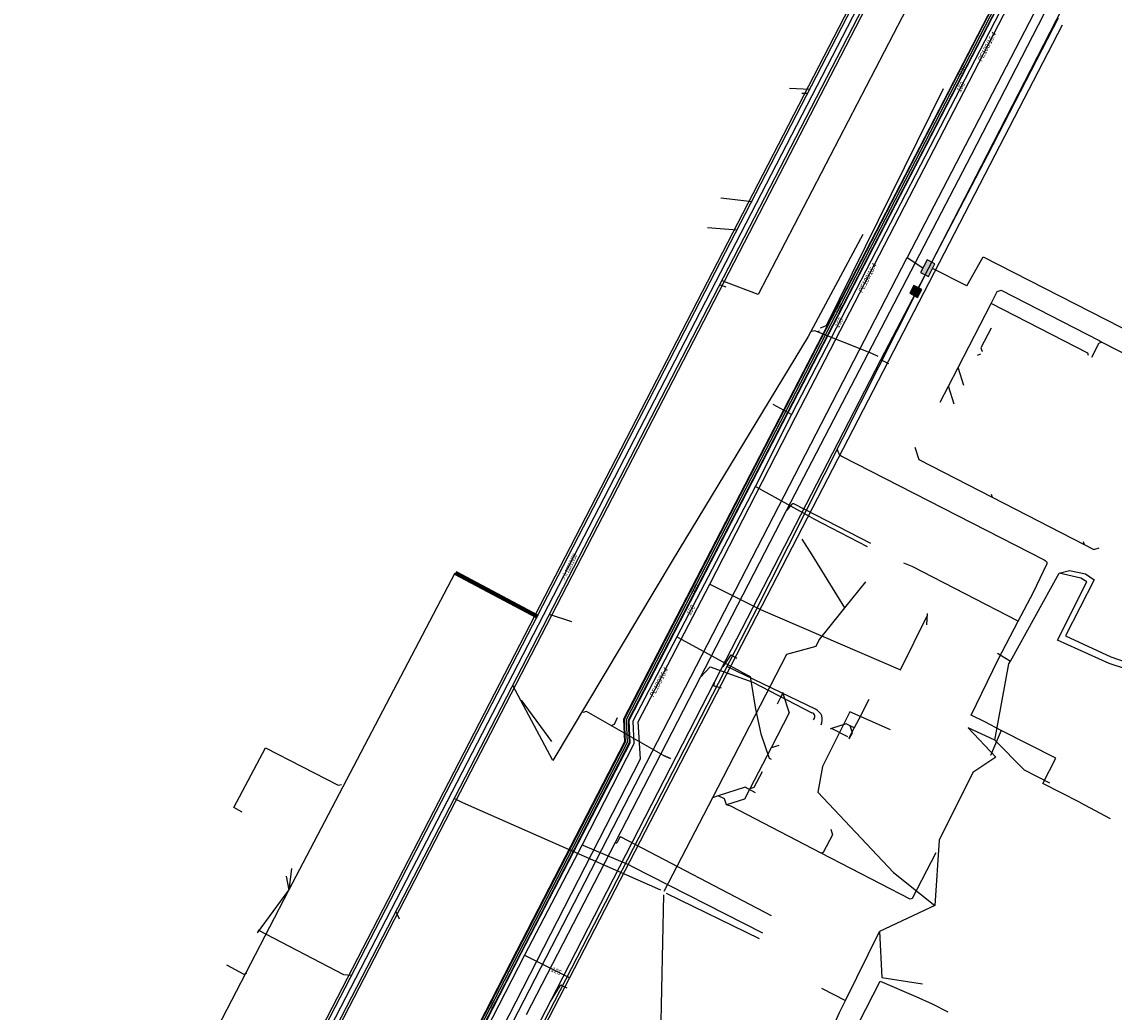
# Model space of a CAD drawing. Header units: metres. Extents: x 2695563 to 2696938, y 1260544 to 1262032.
# Tile 117 of 256: x 2696481 to 2696604, y 1261103 to 1261215. Entities that reach past the tile are written whole.
import ezdxf

# ---------------------------------------------------------------- set-up
doc = ezdxf.new("R2010")
doc.units = ezdxf.units.M
doc.linetypes.add('AUSGEZOGEN', pattern=[0])
for name, color, linetype in [('AW_LK_ Haltung Text', 7, 'AUSGEZOGEN'), ('AW_LK_Haltung', 24, 'AUSGEZOGEN'), ('AW_LK_Schacht Detaillinie', 24, 'AUSGEZOGEN'), ('AW_LK_Trasselinie', 24, 'AUSGEZOGEN'), ('EW_LK_Trasseabs', 1, 'AUSGEZOGEN'), ('FM_LK_SW_BAUWERK', 94, 'AUSGEZOGEN'), ('FM_LK_SW_TRASSEKANTE', 94, 'AUSGEZOGEN'), ('GA_LK_Leitung', 32, 'AUSGEZOGEN'), ('GA_LK_Leitung_Text', 32, 'AUSGEZOGEN'), ('TV_LK_LEITUNG', 92, 'AUSGEZOGEN'), ('WA_LK_Leitung', 171, 'AUSGEZOGEN'), ('WA_LK_Leitung_Text', 171, 'AUSGEZOGEN')]:
    doc.layers.add(name, color=color, linetype=linetype)
doc.styles.add('ARIAL', font='arial.ttf')

# ---------------------------------------------------------------- blocks, each defined once
blk = doc.blocks.new('COMPLEXOBJECT_2083')
at = {"layer": 'EW_LK_Trasseabs', "color": 1, "linetype": 'AUSGEZOGEN', "transparency": 33554687}
blk.add_lwpolyline([(6539.29, 11080.38), (6530.34, 11085.07), (6531.46, 11087.21), (6539.64, 11102.9), (6589.84, 11200)], dxfattribs=at)
blk = doc.blocks.new('COMPLEXOBJECT_2106')
at = {"layer": 'EW_LK_Trasseabs', "color": 1, "linetype": 'AUSGEZOGEN', "transparency": 33554687}
blk.add_line((6547.57, 11123.14), (6547.32, 11122.61), dxfattribs=at)
blk.add_arc((6547.68, 11123.09), 0.128, 62.415, 154.2584, dxfattribs=at)
blk = doc.blocks.new('COMPLEXOBJECT_2109')
at = {"layer": 'EW_LK_Trasseabs', "color": 1, "linetype": 'AUSGEZOGEN', "transparency": 33554687}
blk.add_line((6539.78, 11104.68), (6540.89, 11106.47), dxfattribs=at)
blk.add_arc((6540.99, 11106.41), 0.121, 48.1551, 152.3473, dxfattribs=at)
blk = doc.blocks.new('COMPLEXOBJECT_2147')
at = {"layer": 'EW_LK_Trasseabs', "color": 1, "linetype": 'AUSGEZOGEN', "transparency": 33554687}
blk.add_line((6566.98, 11160.67), (6566.38, 11159.98), dxfattribs=at)
blk.add_arc((6567.11, 11160.57), 0.168, 62.7573, 144.1731, dxfattribs=at)
blk = doc.blocks.new('COMPLEXOBJECT_2680')
at = {"layer": 'EW_LK_Trasseabs', "color": 1, "linetype": 'AUSGEZOGEN', "transparency": 33554687}
blk.add_lwpolyline([(6556.7, 11141.21), (6557.78, 11142.36), (6562.56, 11140.64), (6569.23, 11137.19)], dxfattribs=at)
blk.add_arc((6569.1, 11136.76), 0.453, 311.3851, 73.5003, dxfattribs=at)
blk = doc.blocks.new('COMPLEXOBJECT_2818')
at = {"layer": 'FM_LK_SW_TRASSEKANTE', "color": 94, "linetype": 'AUSGEZOGEN', "transparency": 33554687}
blk.add_line((6559.67, 11142.42), (6569.65, 11137.6), dxfattribs=at)
blk.add_arc((6569.08, 11136.4), 1.32, 334.4218, 64.482, dxfattribs=at)

msp = doc.modelspace()

# ---------------------------------------------------------------- hatches: boundary and pattern name
at = {"layer": 'FM_LK_SW_BAUWERK', "transparency": 33554687}
for points in [[(2696582.43, 1261186.59), (2696583.31, 1261186.13), (2696584.05, 1261187.55), (2696583.16, 1261188.01)], [(2696581.21, 1261184.24), (2696582.1, 1261183.78), (2696582.56, 1261184.67), (2696581.67, 1261185.12)]]:
    msp.add_hatch(color=7, dxfattribs=at).paths.add_polyline_path(points)

# ---------------------------------------------------------------- linework, layer by layer
at = {"layer": 'AW_LK_Haltung', "color": 24, "linetype": 'AUSGEZOGEN', "transparency": 33554687}
for p, q in [((2696498.79, 1261068.38), (2696582.95, 1261231.12)), ((2696567.67, 1261207.34), (2696570, 1261207.2)), ((2696569.08, 1261206.78), (2696569.72, 1261206.76)), ((2696559.96, 1261194.98), (2696563.47, 1261194.59)), ((2696558.43, 1261191.66), (2696561.8, 1261191.37)), ((2696560.56, 1261184.94), (2696559.81, 1261185.2)), ((2696570.54, 1261180), (2696570.19, 1261179.92)), ((2696576.93, 1261177.45), (2696570.54, 1261180)), ((2696577.65, 1261177.13), (2696576.93, 1261177.45)), ((2696588.83, 1261177.28), (2696589.22, 1261177.41)), ((2696587.31, 1261173.86), (2696586.66, 1261175.89)), ((2696586.22, 1261171.76), (2696585.58, 1261173.78)), ((2696590.38, 1261161.61), (2696590.49, 1261161.27)), ((2696569.05, 1261156.57), (2696570.2, 1261154.78)), ((2696600.73, 1261156.29), (2696600.83, 1261155.96)), ((2696570.2, 1261154.78), (2696573.87, 1261148.81)), ((2696511.3, 1261117.06), (2696530.05, 1261152.76)), ((2696543.17, 1261147.24), (2696540.67, 1261148.09)), ((2696583.14, 1261146.9), (2696583.2, 1261148.2)), ((2696571.03, 1261145.26), (2696570.62, 1261144.48)), ((2696541.04, 1261131.65), (2696536.53, 1261140.08)), ((2696540.9, 1261133.79), (2696537.52, 1261138.42)), ((2696572.42, 1261135.24), (2696572.27, 1261135.18)), ((2696574.25, 1261134.29), (2696572.42, 1261135.24)), ((2696574.95, 1261135.3), (2696574.51, 1261135.53)), ((2696566.46, 1261133.33), (2696565.61, 1261133.07)), ((2696553.49, 1261132.2), (2696554.28, 1261131.85)), ((2696558.99, 1261127.45), (2696553.51, 1261116.88)), ((2696559.65, 1261127.67), (2696558.99, 1261127.45)), ((2696511.62, 1261119.47), (2696511.3, 1261117.06)), ((2696511, 1261118.61), (2696511.29, 1261117.05)), ((2696481.16, 1261058.92), (2696511.3, 1261117.06)), ((2696507.78, 1261112.22), (2696511.3, 1261117.06)), ((2696552.98, 1261090.42), (2696553.54, 1261116.51)), ((2696564.3, 1261111.58), (2696553.84, 1261116.68)), ((2696523.75, 1261113.76), (2696523.37, 1261114.67))]:
    msp.add_line(p, q, dxfattribs=at)
at = {"layer": 'AW_LK_Haltung', "linetype": 'AUSGEZOGEN', "transparency": 33554687}
for p, q in [((2696529.97, 1261152.61), (2696539.22, 1261147.69)), ((2696529.98, 1261152.63), (2696539.22, 1261147.71)), ((2696529.99, 1261152.64), (2696539.23, 1261147.72)), ((2696530.11, 1261152.87), (2696539.36, 1261147.95)), ((2696530.12, 1261152.89), (2696539.37, 1261147.97)), ((2696530.13, 1261152.91), (2696539.37, 1261147.99))]:
    msp.add_line(p, q, dxfattribs=at)
at = {"layer": 'AW_LK_Haltung', "color": 255, "transparency": 33554687}
msp.add_line((2696530.05, 1261152.76), (2696539.29, 1261147.84), dxfattribs=at)
at = {"layer": 'AW_LK_Haltung', "color": 24, "linetype": 'AUSGEZOGEN', "transparency": 33554687}
for points in [[(2696583.41, 1261221.22), (2696564.14, 1261184.1), (2696560.59, 1261185.45), (2696560.1, 1261185.64)], [(2696584.99, 1261207.25), (2696571.79, 1261180.58), (2696571.14, 1261180.32)], [(2696575.92, 1261190.84), (2696569.77, 1261179.36), (2696554.46, 1261154.12), (2696541.04, 1261131.65)], [(2696590.36, 1261183.09), (2696591.06, 1261184.45), (2696591.49, 1261184.58), (2696602.54, 1261178.91)], [(2696584.65, 1261171.98), (2696585.58, 1261173.78), (2696586.66, 1261175.89), (2696590.37, 1261183.09)], [(2696601.35, 1261177.23), (2696601.26, 1261177.5), (2696590.36, 1261183.09)], [(2696590.37, 1261180.3), (2696589.23, 1261178.08), (2696589.34, 1261177.77), (2696589.4, 1261177.72)], [(2696571.01, 1261180.01), (2696570.99, 1261179.94), (2696570.79, 1261179.89)], [(2696601.71, 1261177.03), (2696602.55, 1261178.65), (2696602.85, 1261178.75)], [(2696602.54, 1261178.91), (2696602.85, 1261178.75), (2696609.35, 1261175.4), (2696629.52, 1261165.04)], [(2696581.79, 1261166.93), (2696582.24, 1261165.51), (2696590.49, 1261161.27), (2696600.83, 1261155.96), (2696601.94, 1261155.39), (2696602.54, 1261155.58)], [(2696576.22, 1261151.75), (2696573.87, 1261148.81), (2696571.03, 1261145.26)], [(2696570.62, 1261144.49), (2696567.33, 1261143.56), (2696558.99, 1261127.45)], [(2696566.93, 1261139.19), (2696567.63, 1261136.99), (2696565.61, 1261133.07), (2696563.21, 1261128.45), (2696562.6, 1261127.28), (2696560.59, 1261126.64)], [(2696554.28, 1261131.85), (2696553.49, 1261132.2), (2696544.82, 1261137.14), (2696544.41, 1261137.06)], [(2696548.29, 1261136.44), (2696547.94, 1261135.7), (2696547.57, 1261135.56)], [(2696574.51, 1261135.53), (2696574.06, 1261135.75), (2696572.42, 1261135.24)], [(2696574.38, 1261134.08), (2696574.75, 1261134.77), (2696574.51, 1261135.53)], [(2696506.06, 1261125.84), (2696505.1, 1261126.35), (2696508.67, 1261133.06), (2696516.87, 1261128.87), (2696517.25, 1261128.95)], [(2696564.58, 1261130.38), (2696563.66, 1261128.59), (2696563.21, 1261128.45)], [(2696563.86, 1261128.01), (2696562.67, 1261128.64), (2696559.65, 1261127.67)], [(2696553.18, 1261117.04), (2696530.9, 1261126.88), (2696529.93, 1261127.35)], [(2696560.58, 1261126.64), (2696560.36, 1261127.31), (2696559.65, 1261127.67)], [(2696584.15, 1261121.26), (2696581.47, 1261116.1), (2696581.24, 1261116.02), (2696571.23, 1261121.2), (2696561.05, 1261126.48), (2696560.58, 1261126.64)], [(2696572.31, 1261123.91), (2696572.51, 1261123.28), (2696571.47, 1261121.27), (2696571.23, 1261121.2)], [(2696507.8, 1261112.59), (2696517.45, 1261107.56), (2696518.37, 1261107.46)], [(2696504.28, 1261108.62), (2696506.26, 1261107.6), (2696506.58, 1261107.71)]]:
    msp.add_lwpolyline(points, dxfattribs=at)
at = {"layer": 'AW_LK_Schacht Detaillinie', "color": 24, "linetype": 'AUSGEZOGEN', "transparency": 33554687}
for points in [[(2696566.32, 1261138.03), (2696566.66, 1261138.69), (2696566.92, 1261139.2), (2696566.98, 1261139.31)], [(2696576.62, 1261138.52), (2696575.46, 1261136.28), (2696574.95, 1261135.3), (2696574.36, 1261134.16)]]:
    msp.add_lwpolyline(points, dxfattribs=at)
at = {"layer": 'AW_LK_Trasselinie', "color": 24, "linetype": 'AUSGEZOGEN', "transparency": 33554687}
for p, q in [((2696498.07, 1261068.74), (2696582.42, 1261231.92)), ((2696498.32, 1261068.64), (2696582.68, 1261231.82)), ((2696499.31, 1261068.12), (2696583.65, 1261231.3)), ((2696499.55, 1261067.99), (2696583.92, 1261231.22))]:
    msp.add_line(p, q, dxfattribs=at)
at = {"layer": 'EW_LK_Trasseabs', "color": 1, "linetype": 'AUSGEZOGEN', "transparency": 33554687}
for p, q in [((2696590.81, 1261199.81), (2696598.39, 1261214.47)), ((2696559.96, 1261141.84), (2696577.95, 1261176.73)), ((2696578.84, 1261176.31), (2696577.95, 1261176.73)), ((2696576.83, 1261156.06), (2696568.16, 1261160.53)), ((2696558.19, 1261142.04), (2696567.35, 1261159.79)), ((2696560.19, 1261142.17), (2696561.09, 1261143.52)), ((2696561.09, 1261143.52), (2696561.76, 1261143.15)), ((2696548.08, 1261122.43), (2696557.67, 1261141.02)), ((2696557.67, 1261141.02), (2696558.19, 1261142.04)), ((2696559.24, 1261140.44), (2696559.96, 1261141.84)), ((2696540.75, 1261104.49), (2696559.24, 1261140.44)), ((2696538.05, 1261103.03), (2696548.08, 1261122.43)), ((2696565.65, 1261114.17), (2696548.71, 1261123.01)), ((2696542.04, 1261106.31), (2696542.59, 1261106.03)), ((2696524.13, 1261072.27), (2696540.75, 1261104.49))]:
    msp.add_line(p, q, dxfattribs=at)
for points in [[(2696567.35, 1261159.79), (2696588.15, 1261199.81), (2696601.39, 1261225.51)], [(2696577.95, 1261176.73), (2696589.99, 1261199.81), (2696597.94, 1261215.24)], [(2696560.02, 1261139.79), (2696559.18, 1261140.01), (2696559.24, 1261140.44)]]:
    msp.add_lwpolyline(points, dxfattribs=at)
msp.add_arc((2696548.18, 1261122.5), 0.131, 217.0418, 320.1639, dxfattribs=at)
at = {"layer": 'FM_LK_SW_BAUWERK', "color": 94, "transparency": 33554687}
for points in [[(2696582.43, 1261186.59), (2696583.31, 1261186.13), (2696584.05, 1261187.55), (2696583.16, 1261188.01), (2696582.43, 1261186.59)], [(2696581.21, 1261184.24), (2696582.1, 1261183.78), (2696582.56, 1261184.67), (2696581.67, 1261185.12), (2696581.21, 1261184.24)]]:
    msp.add_lwpolyline(points, close=True, dxfattribs=at)
at = {"layer": 'FM_LK_SW_TRASSEKANTE', "color": 94, "linetype": 'AUSGEZOGEN', "transparency": 33554687}
for p, q in [((2696580.93, 1261188.27), (2696582.69, 1261187.1)), ((2696587.63, 1261185.08), (2696583.77, 1261187.02)), ((2696582.93, 1261186.33), (2696582.19, 1261184.85)), ((2696591.52, 1261135.02), (2696590.29, 1261132.19)), ((2696600.31, 1261126.95), (2696603.79, 1261125.12))]:
    msp.add_line(p, q, dxfattribs=at)
for points in [[(2696608.59, 1261241.59), (2696586.92, 1261199.81), (2696580.93, 1261188.27)], [(2696583.71, 1261187.73), (2696589.92, 1261199.81), (2696604.13, 1261227.47), (2696608.92, 1261241.41)], [(2696530.89, 1261091.27), (2696563.47, 1261154.46), (2696580.93, 1261188.27)], [(2696587.62, 1261185.08), (2696589.49, 1261188.36), (2696606.75, 1261179.54)], [(2696581.75, 1261183.96), (2696563.47, 1261147.73), (2696534.18, 1261090.86)], [(2696573.04, 1261166.7), (2696573.12, 1261166.44), (2696573.28, 1261166.14), (2696573.54, 1261165.92), (2696596.35, 1261154.22), (2696596.46, 1261154.16), (2696596.57, 1261154.06), (2696596.63, 1261153.96), (2696596.65, 1261153.76)], [(2696593.43, 1261147.31), (2696581.49, 1261153.48), (2696580.56, 1261153.84)], [(2696593.43, 1261147.31), (2696595.16, 1261150.58), (2696596.65, 1261153.76)], [(2696591.52, 1261135.02), (2696589.65, 1261135.98), (2696588.13, 1261136.75), (2696591.16, 1261143.01), (2696593.43, 1261147.31)], [(2696600.31, 1261126.95), (2696596.21, 1261129.04), (2696597.67, 1261131.89), (2696591.52, 1261135.02)], [(2696563.47, 1261078.66), (2696577.89, 1261106.81), (2696581.9, 1261105.08), (2696583.72, 1261104.25), (2696585.5, 1261103.33)]]:
    msp.add_lwpolyline(points, dxfattribs=at)
at = {"layer": 'GA_LK_Leitung', "color": 32, "linetype": 'AUSGEZOGEN', "transparency": 33554687}
for points in [[(2696499.54, 1261037.2), (2696503.29, 1261039.21), (2696513.2, 1261058.28), (2696526.03, 1261083.28), (2696550.89, 1261131.82), (2696550.65, 1261135.99), (2696558.71, 1261151.48), (2696568.36, 1261170.31), (2696598.43, 1261228.5), (2696600.55, 1261232.74), (2696603.64, 1261239.39), (2696606.05, 1261245.24)], [(2696558.71, 1261151.48), (2696559.08, 1261151.29), (2696564.42, 1261148.64), (2696580.18, 1261141.84), (2696583.21, 1261147.99)]]:
    msp.add_lwpolyline(points, dxfattribs=at)
at = {"layer": 'TV_LK_LEITUNG', "color": 92, "linetype": 'AUSGEZOGEN', "transparency": 33554687}
for p, q in [((2696592.54, 1261142.84), (2696598.02, 1261152.72)), ((2696591.08, 1261143.71), (2696592.54, 1261142.84)), ((2696590.8, 1261133.94), (2696587.79, 1261135.3)), ((2696584.04, 1261115.3), (2696577.8, 1261112.39)), ((2696573.98, 1261104.61), (2696577.8, 1261112.39)), ((2696571.28, 1261106), (2696573.98, 1261104.61))]:
    msp.add_line(p, q, dxfattribs=at)
for points in [[(2696620.87, 1261171.78), (2696623.51, 1261168.7), (2696632.62, 1261163.76), (2696630.51, 1261160.85), (2696626.05, 1261152.28), (2696620.74, 1261141.85), (2696620.05, 1261140.36), (2696611.46, 1261140.02), (2696603.67, 1261142.56), (2696597.83, 1261145.2), (2696601.16, 1261151.75), (2696600.48, 1261152.18), (2696598.02, 1261152.72)], [(2696598.02, 1261152.72), (2696599.18, 1261153.03), (2696600.98, 1261152.66), (2696601.97, 1261151.98), (2696598.75, 1261145.66), (2696603.83, 1261143.3), (2696611.39, 1261140.7), (2696619.51, 1261141.01), (2696624.34, 1261150.37), (2696620.75, 1261152.12)], [(2696590.8, 1261133.94), (2696592.35, 1261142.51), (2696592.54, 1261142.84)], [(2696579.05, 1261135.09), (2696574.47, 1261137.11), (2696571.4, 1261130.96), (2696570.88, 1261128.08), (2696579.4, 1261119.04), (2696584.04, 1261115.3)], [(2696587.79, 1261135.3), (2696590.89, 1261132.02), (2696588.33, 1261130.3), (2696584.51, 1261122.68), (2696584.04, 1261115.3)], [(2696590.8, 1261133.94), (2696594.08, 1261130.59), (2696596.93, 1261129.12)], [(2696577.8, 1261112.39), (2696578.06, 1261107.21), (2696582.63, 1261106.51)], [(2696568.75, 1261093.02), (2696573.32, 1261103.27), (2696573.98, 1261104.61)]]:
    msp.add_lwpolyline(points, dxfattribs=at)
at = {"layer": 'WA_LK_Leitung', "linetype": 'AUSGEZOGEN', "transparency": 33554687}
for p, q in [((2696597.27, 1261229.6), (2696549, 1261136.28)), ((2696597.29, 1261229.59), (2696549.04, 1261136.27)), ((2696597.32, 1261229.57), (2696549.07, 1261136.26)), ((2696597.71, 1261229.38), (2696549.51, 1261136.16)), ((2696597.74, 1261229.36), (2696549.54, 1261136.16)), ((2696597.77, 1261229.35), (2696549.57, 1261136.15)), ((2696549, 1261136.28), (2696549.11, 1261133.73)), ((2696549.04, 1261136.27), (2696549.14, 1261133.72)), ((2696549.07, 1261136.26), (2696549.17, 1261133.71)), ((2696549.51, 1261136.16), (2696549.61, 1261133.62)), ((2696549.54, 1261136.16), (2696549.65, 1261133.61)), ((2696549.57, 1261136.15), (2696549.68, 1261133.6)), ((2696549.11, 1261133.73), (2696536.94, 1261110.16)), ((2696549.14, 1261133.72), (2696536.97, 1261110.14)), ((2696549.17, 1261133.71), (2696537, 1261110.13)), ((2696549.61, 1261133.62), (2696537.39, 1261109.93)), ((2696549.65, 1261133.61), (2696537.41, 1261109.92)), ((2696549.68, 1261133.6), (2696537.44, 1261109.9)), ((2696536.94, 1261110.16), (2696500.8, 1261040.03)), ((2696536.97, 1261110.14), (2696500.83, 1261040.02)), ((2696537, 1261110.13), (2696500.86, 1261040)), ((2696537.39, 1261109.93), (2696501.25, 1261039.8)), ((2696537.41, 1261109.92), (2696501.28, 1261039.79)), ((2696537.44, 1261109.9), (2696501.3, 1261039.77))]:
    msp.add_line(p, q, dxfattribs=at)
at = {"layer": 'WA_LK_Leitung', "color": 255, "linetype": 'AUSGEZOGEN', "transparency": 33554687}
for p, q in [((2696597.52, 1261229.48), (2696549.29, 1261136.21)), ((2696549.29, 1261136.21), (2696549.39, 1261133.67)), ((2696549.39, 1261133.67), (2696537.19, 1261110.03)), ((2696537.19, 1261110.03), (2696501.05, 1261039.9))]:
    msp.add_line(p, q, dxfattribs=at)
at = {"layer": 'WA_LK_Leitung', "color": 7, "linetype": 'AUSGEZOGEN', "transparency": 33554687}
for p, q in [((2696567.91, 1261170.59), (2696565.85, 1261171.71)), ((2696537.84, 1261109.71), (2696542.96, 1261107.18))]:
    msp.add_line(p, q, dxfattribs=at)
for points in [[(2696605.36, 1261244.95), (2696605.05, 1261244.19), (2696603.2, 1261239.65), (2696600.71, 1261234.2), (2696598.02, 1261228.89), (2696567.91, 1261170.59), (2696563.83, 1261162.51), (2696554.99, 1261145.57), (2696550.04, 1261136.07), (2696550.15, 1261133.53), (2696544.32, 1261122.14), (2696537.84, 1261109.71), (2696531.33, 1261097.07), (2696522.63, 1261080.26), (2696511.48, 1261058.57), (2696509.6, 1261054.94), (2696509, 1261053.78), (2696502.51, 1261041.1)], [(2696563.83, 1261162.51), (2696563.92, 1261162.46), (2696569.89, 1261159.15), (2696570.15, 1261159)], [(2696570.15, 1261159), (2696570.42, 1261158.86), (2696571.34, 1261158.37), (2696576.41, 1261155.72)], [(2696554.99, 1261145.57), (2696555.08, 1261145.52), (2696561, 1261142.31), (2696561.21, 1261142.2), (2696561.38, 1261142.1), (2696562.11, 1261141.71), (2696562.37, 1261141.56)], [(2696562.37, 1261141.56), (2696563.24, 1261141.09), (2696563.83, 1261137.4), (2696564.44, 1261134.63), (2696565.4, 1261131.9), (2696565.61, 1261131.79)], [(2696544.32, 1261122.14), (2696544.41, 1261122.1), (2696549.36, 1261120), (2696549.64, 1261119.88)], [(2696549.64, 1261119.88), (2696549.89, 1261119.75), (2696564.64, 1261112.25)]]:
    msp.add_lwpolyline(points, dxfattribs=at)

# ---------------------------------------------------------------- block references
at = {"layer": 'EW_LK_Trasseabs', "color": 1, "linetype": 'AUSGEZOGEN', "lineweight": -3, "transparency": 33554687}
for name in ['COMPLEXOBJECT_2083', 'COMPLEXOBJECT_2147', 'COMPLEXOBJECT_2680', 'COMPLEXOBJECT_2106', 'COMPLEXOBJECT_2109']:
    msp.add_blockref(name, (2690000.97, 1249999.81), dxfattribs=at)
at = {"layer": 'FM_LK_SW_TRASSEKANTE', "color": 94, "linetype": 'AUSGEZOGEN', "lineweight": -3, "transparency": 33554687}
msp.add_blockref('COMPLEXOBJECT_2818', (2690000.97, 1249999.81), dxfattribs=at)

# ---------------------------------------------------------------- texts
at = {"layer": 'AW_LK_ Haltung Text', "color": 24, "transparency": 33554687, "insert": (2696542.85, 1261153.4), "char_height": 0.5571, "width": 3.7068, "attachment_point": 5, "rotation": 63.1431, "style": 'ARIAL'}
msp.add_mtext('\\A1;{\\fArial|i1|b0;\\H0.557054;\\W0.700000;\\C24;> \\W0.490000;h 1100/1650}\\P', dxfattribs=at)
at = {"layer": 'GA_LK_Leitung_Text', "color": 32, "transparency": 33554687, "char_height": 0.5583, "width": 3.0577, "attachment_point": 5, "style": 'ARIAL'}
for insert, rotation in [((2696589.91, 1261212.01), 62.6733), ((2696576.46, 1261185.98), 62.6733), ((2696552.98, 1261140.46), 62.5113)]:
    msp.add_mtext('\\A1;{\\fArial|i1|b0;\\H0.558250;\\W0.700000;\\C32;PE180/16.4}\\P', dxfattribs=dict(at, insert=insert, rotation=rotation))
at = {"layer": 'WA_LK_Leitung_Text', "color": 7, "transparency": 33554687, "char_height": 0.5543, "attachment_point": 5, "style": 'ARIAL'}
for s, insert, width, rotation in [('\\A1;{\\fArial|i1|b0;\\H0.554263;\\W0.700000;\\C7;500}\\P', (2696587.07, 1261209.26), 1.1063, 62.6553), ('\\A1;{\\fArial|i1|b0;\\H0.554263;\\W0.700000;\\C7;150}\\P', (2696586.96, 1261207.47), 1.1001, 62.6895), ('\\A1;{\\fArial|i1|b0;\\H0.554263;\\W0.700000;\\C7;500}\\P', (2696573.24, 1261182.52), 1.1063, 62.6553), ('\\A1;{\\fArial|i1|b0;\\H0.554263;\\W0.700000;\\C7;150}\\P', (2696573.25, 1261180.92), 1.1001, 62.6895), ('\\A1;{\\fArial|i1|b0;\\H0.554263;\\W0.700000;\\C7;500}\\P', (2696556.93, 1261150.99), 1.1063, 62.6553), ('\\A1;{\\fArial|i1|b0;\\H0.554263;\\W0.700000;\\C7;150}\\P', (2696556.56, 1261148.56), 1.1001, 62.4501), ('\\A1;{\\fArial|i1|b0;\\H0.554263;\\W0.700000;\\C7;125}\\P', (2696541.42, 1261107.94), 1.1001, 333.6732), ('\\A1;{\\fArial|i1|b0;\\H0.554263;\\W0.700000;\\C7;500}\\P', (2696534.12, 1261104.06), 1.1063, 62.7372)]:
    msp.add_mtext(s, dxfattribs=dict(at, insert=insert, width=width, rotation=rotation))

doc.saveas('drawing.dxf')
